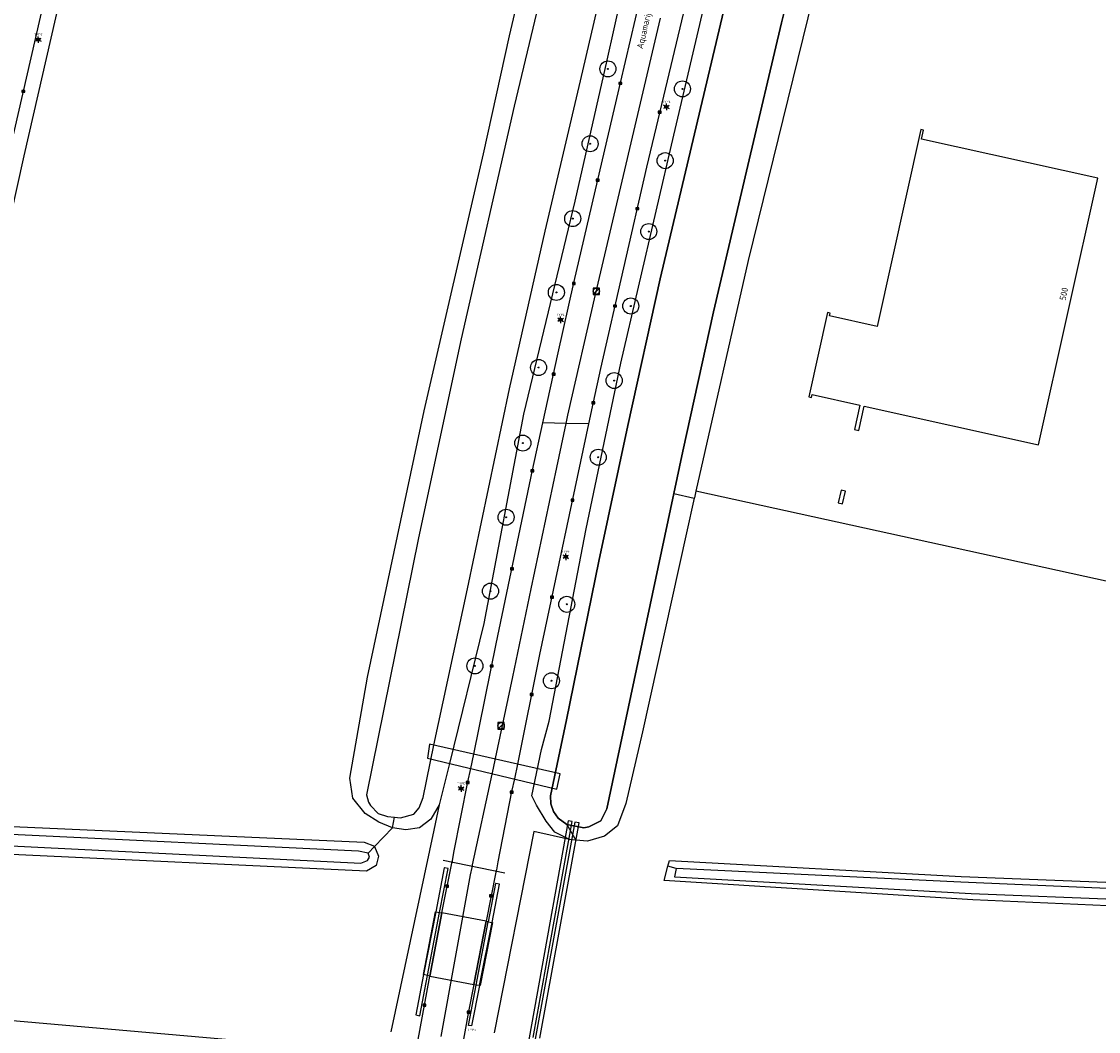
# Model space of a CAD drawing. Header units: metres. Extents: x 102000 to 105000, y 414600 to 420766.
# Tile 191 of 256: x 103033 to 103201, y 420025 to 420182. Entities that reach past the tile are written whole.
import ezdxf
from ezdxf.enums import TextEntityAlignment as Align

# ---------------------------------------------------------------- set-up
doc = ezdxf.new("R2010")
doc.units = ezdxf.units.M
doc.layers.get('0').update_dxf_attribs({"color": 8})
doc.styles.add('MtXpl_NLCS-ISO', font='NLCS-ISO.ttf')
doc.styles.add('NLCS-ISO', font='NLCS-ISO.ttf')

msp = doc.modelspace()

# ---------------------------------------------------------------- hatches: boundary and pattern name
at = {"ltscale": 0.1}
h = msp.add_hatch(color=256, dxfattribs=at)
edge = h.paths.add_edge_path()
edge.add_arc((103124, 420174.61), 0.075, 0, 360)
h = msp.add_hatch(color=256, dxfattribs=at)
edge = h.paths.add_edge_path()
edge.add_arc((103135.63, 420171.49), 0.075, 0, 360)
h = msp.add_hatch(color=256, dxfattribs=at)
edge = h.paths.add_edge_path()
edge.add_arc((103121.23, 420162.93), 0.075, 0, 360)
h = msp.add_hatch(color=256, dxfattribs=at)
edge = h.paths.add_edge_path()
edge.add_arc((103132.93, 420160.3), 0.075, 0, 360)
h = msp.add_hatch(color=256, dxfattribs=at)
edge = h.paths.add_edge_path()
edge.add_arc((103118.51, 420151.26), 0.075, 0, 360)
h = msp.add_hatch(color=256, dxfattribs=at)
edge = h.paths.add_edge_path()
edge.add_arc((103130.38, 420149.25), 0.075, 0, 360)
h = msp.add_hatch(color=256, dxfattribs=at)
edge = h.paths.add_edge_path()
edge.add_arc((103115.96, 420139.76), 0.075, 0, 360)
h = msp.add_hatch(color=256, dxfattribs=at)
edge = h.paths.add_edge_path()
edge.add_arc((103127.56, 420137.64), 0.075, 0, 360)
h = msp.add_hatch(color=256, dxfattribs=at)
edge = h.paths.add_edge_path()
edge.add_arc((103113.18, 420128.05), 0.075, 0, 360)
h = msp.add_hatch(color=256, dxfattribs=at)
edge = h.paths.add_edge_path()
edge.add_arc((103124.98, 420126.02), 0.075, 0, 360)
h = msp.add_hatch(color=256, dxfattribs=at)
edge = h.paths.add_edge_path()
edge.add_arc((103110.73, 420116.27), 0.075, 0, 360)
h = msp.add_hatch(color=256, dxfattribs=at)
edge = h.paths.add_edge_path()
edge.add_arc((103122.49, 420114.06), 0.075, 0, 360)
h = msp.add_hatch(color=256, dxfattribs=at)
edge = h.paths.add_edge_path()
edge.add_arc((103108.13, 420104.71), 0.075, 0, 360)
h = msp.add_hatch(color=256, dxfattribs=at)
edge = h.paths.add_edge_path()
edge.add_arc((103105.69, 420093.18), 0.075, 0, 360)
h = msp.add_hatch(color=256, dxfattribs=at)
edge = h.paths.add_edge_path()
edge.add_arc((103117.59, 420091.13), 0.075, 0, 360)
h = msp.add_hatch(color=256, dxfattribs=at)
edge = h.paths.add_edge_path()
edge.add_arc((103103.25, 420081.52), 0.075, 0, 360)
h = msp.add_hatch(color=256, dxfattribs=at)
edge = h.paths.add_edge_path()
edge.add_arc((103115.2, 420079.21), 0.075, 0, 360)

# ---------------------------------------------------------------- linework, layer by layer
for p, q in [((103134.26, 420164.28), (103143.41, 420203.27)), ((103156.25, 420202.75), (103151.05, 420181.77)), ((103151.05, 420181.77), (103156.25, 420202.75)), ((103108.64, 420179.75), (103113.73, 420201.23)), ((103119.71, 420172.72), (103125.26, 420196.64)), ((103119.71, 420172.72), (103125.26, 420196.64)), ((103115.65, 420195.08), (103109.4, 420168.79)), ((103115.65, 420195.08), (103109.4, 420168.79)), ((103128.32, 420196.12), (103123.81, 420175.97)), ((103125.94, 420172.45), (103130.74, 420192.68)), ((103137.96, 420166.44), (103143.81, 420190.97)), ((103143.81, 420190.97), (103137.96, 420166.44)), ((103157.25, 420191.05), (103145.87, 420144.74)), ((103032.94, 420161.06), (103038.87, 420186.81)), ((103036, 420185.14), (103029.38, 420156.17)), ((103136.06, 420184.48), (103132.08, 420167.97)), ((103122.04, 420139.42), (103132.21, 420182.52)), ((103151.05, 420181.77), (103145.8, 420159.57)), ((103145.8, 420159.57), (103151.05, 420181.77)), ((103104.6, 420161.34), (103108.64, 420179.75)), ((103034.93, 420179.27), (103035.39, 420179.27)), ((103034.93, 420179.07), (103035.39, 420179.07)), ((103123.81, 420175.97), (103118.82, 420153.96)), ((103032.59, 420170.96), (103033.04, 420171.26)), ((103033.04, 420170.96), (103032.59, 420171.26)), ((103033.04, 420171.26), (103032.59, 420171.26)), ((103032.59, 420171.26), (103032.59, 420170.96)), ((103033.04, 420170.96), (103033.04, 420171.26)), ((103114.24, 420149.33), (103119.71, 420172.72)), ((103114.24, 420149.33), (103119.71, 420172.72)), ((103123.14, 420160.45), (103125.94, 420172.45)), ((103125.72, 420172.2), (103126.17, 420172.5)), ((103126.17, 420172.2), (103125.72, 420172.5)), ((103126.17, 420172.5), (103125.72, 420172.5)), ((103125.72, 420172.5), (103125.72, 420172.2)), ((103125.72, 420172.2), (103126.17, 420172.2)), ((103126.17, 420172.2), (103126.17, 420172.5)), ((103032.59, 420170.96), (103033.04, 420170.96)), ((103109.4, 420168.79), (103101.13, 420132.51)), ((103109.4, 420168.79), (103101.13, 420132.51)), ((103132.08, 420167.97), (103130.04, 420159.28)), ((103131.86, 420167.72), (103132.31, 420168.02)), ((103132.31, 420167.72), (103131.86, 420168.02)), ((103132.31, 420168.02), (103131.86, 420168.02)), ((103131.86, 420168.02), (103131.86, 420167.72)), ((103132.31, 420167.72), (103132.31, 420168.02)), ((103132.89, 420168.79), (103133.35, 420168.79)), ((103132.89, 420168.59), (103133.35, 420168.59)), ((103131.86, 420167.72), (103132.31, 420167.72)), ((103132.17, 420141.89), (103137.96, 420166.44)), ((103137.96, 420166.44), (103132.17, 420141.89)), ((103172.79, 420165.15), (103165.99, 420134.46)), ((103173.22, 420165.06), (103172.79, 420165.15)), ((103172.91, 420163.64), (103173.22, 420165.06)), ((103126.03, 420128.74), (103134.26, 420164.28)), ((103200.39, 420157.55), (103172.91, 420163.64)), ((103095.35, 420121.32), (103104.6, 420161.34)), ((103027.23, 420135.26), (103032.94, 420161.06)), ((103118.7, 420141.25), (103123.14, 420160.45)), ((103145.8, 420159.57), (103140.45, 420136.72)), ((103140.45, 420136.72), (103145.8, 420159.57)), ((103130.04, 420159.28), (103122.87, 420127.89)), ((103122.18, 420157.09), (103122.63, 420157.39)), ((103122.63, 420157.09), (103122.18, 420157.39)), ((103122.63, 420157.39), (103122.18, 420157.39)), ((103122.18, 420157.39), (103122.18, 420157.09)), ((103122.18, 420157.09), (103122.63, 420157.09)), ((103122.63, 420157.09), (103122.63, 420157.39)), ((103191.18, 420115.99), (103200.39, 420157.55)), ((103118.82, 420153.96), (103110.82, 420120.79)), ((103128.35, 420152.67), (103128.8, 420152.97)), ((103128.8, 420152.67), (103128.35, 420152.97)), ((103128.8, 420152.97), (103128.35, 420152.97)), ((103128.35, 420152.97), (103128.35, 420152.67)), ((103128.8, 420152.67), (103128.8, 420152.97)), ((103128.35, 420152.67), (103128.8, 420152.67)), ((103108.66, 420124.73), (103114.24, 420149.33)), ((103108.66, 420124.73), (103114.24, 420149.33)), ((103145.87, 420144.74), (103137.73, 420108.79)), ((103116.24, 420130.33), (103118.7, 420141.25)), ((103118.47, 420141), (103118.92, 420141.3)), ((103118.92, 420141), (103118.47, 420141.3)), ((103118.92, 420141.3), (103118.47, 420141.3)), ((103118.47, 420141.3), (103118.47, 420141)), ((103118.47, 420141), (103118.92, 420141)), ((103118.92, 420141), (103118.92, 420141.3)), ((103127.13, 420119), (103132.17, 420141.89)), ((103132.17, 420141.89), (103127.13, 420119)), ((103117.74, 420120.6), (103122.04, 420139.42)), ((103122.68, 420140.44), (103121.68, 420140.44)), ((103121.68, 420140.44), (103121.68, 420139.44)), ((103121.68, 420139.44), (103122.68, 420139.44)), ((103121.83, 420139.59), (103122.54, 420140.29)), ((103122.68, 420139.44), (103122.68, 420140.44)), ((103124.88, 420137.49), (103125.33, 420137.79)), ((103125.33, 420137.49), (103124.88, 420137.79)), ((103125.33, 420137.79), (103124.88, 420137.79)), ((103124.88, 420137.79), (103124.88, 420137.49)), ((103125.33, 420137.49), (103125.33, 420137.79)), ((103124.88, 420137.49), (103125.33, 420137.49)), ((103140.45, 420136.72), (103135.67, 420115.03)), ((103135.67, 420115.03), (103140.45, 420136.72)), ((103158.26, 420136.63), (103155.34, 420123.48)), ((103158.67, 420136.54), (103158.26, 420136.63)), ((103158.57, 420136.1), (103158.67, 420136.54)), ((103165.99, 420134.46), (103158.57, 420136.1)), ((103116.38, 420135.59), (103116.84, 420135.59)), ((103116.38, 420135.39), (103116.84, 420135.39)), ((103101.13, 420132.51), (103094.48, 420101.48)), ((103101.13, 420132.51), (103094.48, 420101.48)), ((103113.85, 420119.43), (103116.24, 420130.33)), ((103120.63, 420102.88), (103126.03, 420128.74)), ((103122.87, 420127.89), (103121.71, 420122.64)), ((103115.31, 420126.88), (103115.76, 420127.18)), ((103115.76, 420126.88), (103115.31, 420127.18)), ((103115.76, 420127.18), (103115.31, 420127.18)), ((103115.31, 420127.18), (103115.31, 420126.88)), ((103115.31, 420126.88), (103115.76, 420126.88)), ((103115.76, 420126.88), (103115.76, 420127.18)), ((103102.1, 420093.53), (103108.66, 420124.73)), ((103102.1, 420093.53), (103108.66, 420124.73)), ((103121.71, 420122.64), (103121, 420119.26)), ((103121.49, 420122.39), (103121.94, 420122.68)), ((103121.94, 420122.39), (103121.49, 420122.68)), ((103121.94, 420122.68), (103121.49, 420122.68)), ((103121.49, 420122.68), (103121.49, 420122.39)), ((103121.94, 420122.39), (103121.94, 420122.68)), ((103155.34, 420123.48), (103155.77, 420123.39)), ((103155.77, 420123.39), (103155.87, 420123.82)), ((103155.87, 420123.82), (103163.28, 420122.18)), ((103086.48, 420079.76), (103095.35, 420121.32)), ((103110.82, 420120.79), (103104.64, 420088.14)), ((103121.49, 420122.39), (103121.94, 420122.39)), ((103163.28, 420122.18), (103162.44, 420118.36)), ((103163.13, 420118.21), (103163.97, 420122.02)), ((103163.97, 420122.02), (103191.18, 420115.99)), ((103112.23, 420112.04), (103113.85, 420119.43)), ((103121, 420119.26), (103113.35, 420083.33)), ((103117.48, 420119.34), (103113.85, 420119.43)), ((103116.03, 420112.44), (103117.48, 420119.34)), ((103117.48, 420119.34), (103117.74, 420120.6)), ((103121, 420119.26), (103117.48, 420119.34)), ((103122.6, 420097.88), (103127.13, 420119)), ((103127.13, 420119), (103122.6, 420097.88)), ((103162.44, 420118.36), (103163.13, 420118.21)), ((103135.67, 420115.03), (103134.27, 420108.41)), ((103134.27, 420108.41), (103135.67, 420115.03)), ((103112.02, 420093.54), (103116.03, 420112.44)), ((103106.57, 420084.96), (103112.23, 420112.04)), ((103112, 420111.79), (103112.45, 420112.09)), ((103112.45, 420111.79), (103112, 420112.09)), ((103112.45, 420112.09), (103112, 420112.09)), ((103112, 420112.09), (103112, 420111.79)), ((103112, 420111.79), (103112.45, 420111.79)), ((103112.45, 420111.79), (103112.45, 420112.09)), ((103118.25, 420107.23), (103118.7, 420107.53)), ((103118.7, 420107.23), (103118.25, 420107.53)), ((103118.7, 420107.53), (103118.25, 420107.53)), ((103118.25, 420107.53), (103118.25, 420107.23)), ((103118.7, 420107.23), (103118.7, 420107.53)), ((103134.27, 420108.41), (103130.97, 420092.78)), ((103130.97, 420092.78), (103134.27, 420108.41)), ((103134.27, 420108.41), (103137.48, 420107.67)), ((103137.48, 420107.67), (103136.24, 420102.25)), ((103137.49, 420107.72), (103137.48, 420107.67)), ((103137.73, 420108.79), (103137.49, 420107.72)), ((103205.24, 420093.97), (103137.73, 420108.79)), ((103160.36, 420108.94), (103159.92, 420106.97)), ((103161.04, 420108.79), (103160.36, 420108.94)), ((103160.6, 420106.82), (103161.04, 420108.79)), ((103118.25, 420107.23), (103118.7, 420107.23)), ((103159.92, 420106.97), (103160.6, 420106.82)), ((103114.82, 420072.9), (103120.63, 420102.88)), ((103094.48, 420101.48), (103086.35, 420061.45)), ((103094.48, 420101.48), (103086.35, 420061.45)), ((103136.24, 420102.25), (103129.4, 420071.23)), ((103117.21, 420098.64), (103117.68, 420098.64)), ((103117.21, 420098.44), (103117.68, 420098.44)), ((103117.53, 420073.1), (103122.6, 420097.88)), ((103122.6, 420097.88), (103117.53, 420073.1)), ((103108.81, 420096.53), (103109.26, 420096.83)), ((103109.26, 420096.53), (103108.81, 420096.83)), ((103109.26, 420096.83), (103108.81, 420096.83)), ((103108.81, 420096.83), (103108.81, 420096.53)), ((103108.81, 420096.53), (103109.26, 420096.53)), ((103109.26, 420096.53), (103109.26, 420096.83)), ((103096.87, 420069.16), (103102.1, 420093.53)), ((103096.87, 420069.16), (103102.1, 420093.53)), ((103109.15, 420079.85), (103112.02, 420093.54)), ((103115.04, 420092.08), (103115.49, 420092.38)), ((103115.49, 420092.08), (103115.04, 420092.38)), ((103115.49, 420092.38), (103115.04, 420092.38)), ((103115.04, 420092.38), (103115.04, 420092.08)), ((103115.49, 420092.08), (103115.49, 420092.38)), ((103130.97, 420092.78), (103123.83, 420059.25)), ((103123.83, 420059.25), (103130.97, 420092.78)), ((103115.04, 420092.08), (103115.49, 420092.08)), ((103104.64, 420088.14), (103099.29, 420066.33)), ((103103.09, 420067.75), (103106.57, 420084.96)), ((103113.35, 420083.33), (103109.91, 420066.21)), ((103105.65, 420081.36), (103106.1, 420081.66)), ((103106.1, 420081.36), (103105.65, 420081.66)), ((103106.1, 420081.66), (103105.65, 420081.66)), ((103105.65, 420081.66), (103105.65, 420081.36)), ((103105.65, 420081.36), (103106.1, 420081.36)), ((103106.1, 420081.36), (103106.1, 420081.66)), ((103083.76, 420064.04), (103086.48, 420079.76)), ((103106.47, 420067.09), (103109.15, 420079.85)), ((103111.89, 420076.92), (103112.34, 420077.22)), ((103112.34, 420076.92), (103111.89, 420077.22)), ((103112.34, 420077.22), (103111.89, 420077.22)), ((103111.89, 420077.22), (103111.89, 420076.92)), ((103112.34, 420076.92), (103112.34, 420077.22)), ((103111.89, 420076.92), (103112.34, 420076.92)), ((103107.84, 420072.69), (103106.84, 420072.69)), ((103106.84, 420072.69), (103106.84, 420071.69)), ((103106.99, 420071.84), (103107.7, 420072.55)), ((103107.84, 420071.69), (103107.84, 420072.69)), ((103113.62, 420068.49), (103114.82, 420072.9)), ((103115.04, 420061.26), (103117.53, 420073.1)), ((103117.53, 420073.1), (103115.04, 420061.26)), ((103106.84, 420071.69), (103107.84, 420071.69)), ((103129.4, 420071.23), (103126.79, 420060.06)), ((103095.17, 420061.01), (103096.87, 420069.16)), ((103095.17, 420061.01), (103096.87, 420069.16)), ((103096.16, 420069.32), (103095.84, 420067.15)), ((103109.91, 420066.21), (103096.16, 420069.32)), ((103095.84, 420067.15), (103116.05, 420062.33)), ((103102.64, 420065.53), (103103.09, 420067.75)), ((103106.15, 420065.57), (103106.47, 420067.09)), ((103112.16, 420061.29), (103113.62, 420068.49)), ((103099.29, 420066.33), (103097.7, 420059.86)), ((103102.13, 420063.47), (103102.64, 420065.53)), ((103105.95, 420064.64), (103106.15, 420065.57)), ((103109.91, 420066.21), (103109.45, 420063.91)), ((103116.56, 420064.71), (103109.91, 420066.21)), ((103084.23, 420060.93), (103083.76, 420064.04)), ((103102.9, 420050.5), (103105.95, 420064.64)), ((103109.45, 420063.91), (103108.99, 420061.96)), ((103116.05, 420062.33), (103116.56, 420064.71)), ((103099.99, 420052.44), (103102.13, 420063.47)), ((103100.88, 420062.5), (103101.34, 420062.5)), ((103100.88, 420062.3), (103101.34, 420062.3)), ((103101.9, 420063.22), (103102.35, 420063.52)), ((103102.35, 420063.22), (103101.9, 420063.52)), ((103102.35, 420063.52), (103101.9, 420063.52)), ((103101.9, 420063.52), (103101.9, 420063.22)), ((103101.9, 420063.22), (103102.35, 420063.22)), ((103102.35, 420063.22), (103102.35, 420063.52)), ((103108.76, 420061.71), (103109.21, 420062.01)), ((103109.21, 420061.71), (103108.76, 420062.01)), ((103109.21, 420062.01), (103108.76, 420062.01)), ((103108.76, 420062.01), (103108.76, 420061.71)), ((103109.21, 420061.71), (103109.21, 420062.01)), ((103086.16, 420058.5), (103084.23, 420060.93)), ((103086.35, 420061.45), (103086.67, 420060.26)), ((103086.35, 420061.45), (103086.67, 420060.26)), ((103094.54, 420059.42), (103095.17, 420061.01)), ((103094.54, 420059.42), (103095.17, 420061.01)), ((103108.99, 420061.96), (103106.84, 420050.96)), ((103108.76, 420061.71), (103109.21, 420061.71)), ((103112.85, 420059.84), (103112.16, 420061.29)), ((103115.1, 420060), (103115.04, 420061.26)), ((103115.04, 420061.26), (103115.1, 420060)), ((103086.67, 420060.26), (103086.98, 420059.76)), ((103086.67, 420060.26), (103086.98, 420059.76)), ((103086.98, 420059.76), (103088.15, 420058.52)), ((103086.98, 420059.76), (103088.15, 420058.52)), ((103093.72, 420058.41), (103094.54, 420059.42)), ((103093.72, 420058.41), (103094.54, 420059.42)), ((103097.7, 420059.86), (103096.37, 420057.62)), ((103097.7, 420059.86), (103096.86, 420055.91)), ((103114.37, 420057.3), (103112.85, 420059.84)), ((103115.51, 420058.84), (103115.1, 420060)), ((103115.1, 420060), (103115.51, 420058.84)), ((103116.22, 420057.77), (103115.51, 420058.84)), ((103115.51, 420058.84), (103116.22, 420057.77)), ((103123.83, 420059.25), (103122.9, 420057.37)), ((103122.9, 420057.37), (103123.83, 420059.25)), ((103126.79, 420060.06), (103125.49, 420056.6)), ((103011.97, 420057.36), (103085.96, 420054.05)), ((103088.29, 420057.19), (103086.16, 420058.5)), ((103088.15, 420058.52), (103089.6, 420058.04)), ((103088.15, 420058.52), (103089.6, 420058.04)), ((103090.4, 420056.3), (103088.29, 420057.19)), ((103089.6, 420058.04), (103090.7, 420057.94)), ((103089.6, 420058.04), (103090.7, 420057.94)), ((103090.4, 420056.3), (103090.7, 420057.94)), ((103090.7, 420057.94), (103091.67, 420057.85)), ((103090.7, 420057.94), (103091.67, 420057.85)), ((103091.67, 420057.85), (103093.72, 420058.41)), ((103091.67, 420057.85), (103093.72, 420058.41)), ((103096.37, 420057.62), (103094.63, 420056.28)), ((103117.78, 420057.39), (103111.23, 420020.94)), ((103118.83, 420057.16), (103112.18, 420020.77)), ((103112.32, 420023.6), (103118.45, 420057.28)), ((103113.37, 420023.49), (103119.51, 420057.06)), ((103115.73, 420055.63), (103114.37, 420057.3)), ((103117.61, 420056.78), (103116.22, 420057.77)), ((103116.22, 420057.77), (103117.61, 420056.78)), ((103118.45, 420057.28), (103117.78, 420057.39)), ((103119.51, 420057.06), (103118.83, 420057.16)), ((103122.9, 420057.37), (103121.05, 420056.46)), ((103121.05, 420056.46), (103122.9, 420057.37)), ((103085.1, 420052.64), (103012.22, 420056.13)), ((103087.61, 420053.38), (103090.4, 420056.3)), ((103096.86, 420055.91), (103090.17, 420024.5)), ((103092.49, 420055.96), (103090.4, 420056.3)), ((103094.63, 420056.28), (103092.49, 420055.96)), ((103112.44, 420055.73), (103106.28, 420024.32)), ((103118, 420054.46), (103112.44, 420055.73)), ((103118, 420054.46), (103115.73, 420055.63)), ((103117.61, 420056.78), (103119.02, 420054.38)), ((103120.23, 420056.28), (103117.61, 420056.78)), ((103117.61, 420056.78), (103120.23, 420056.28)), ((103121.05, 420056.46), (103120.23, 420056.28)), ((103120.23, 420056.28), (103121.05, 420056.46)), ((103125.49, 420056.6), (103123.47, 420054.99)), ((103000, 420055), (103085.46, 420050.79)), ((103085.96, 420054.05), (103087.6, 420053.41)), ((103119.02, 420054.38), (103118, 420054.46)), ((103120.81, 420054.23), (103119.02, 420054.38)), ((103123.47, 420054.99), (103120.81, 420054.23)), ((103086.36, 420049.55), (103000, 420053.58)), ((103086.59, 420052.31), (103085.1, 420052.64)), ((103086.59, 420052.31), (103087.61, 420053.38)), ((103086.82, 420051.7), (103086.59, 420052.31)), ((103087.6, 420053.41), (103087.61, 420053.38)), ((103087.61, 420053.38), (103088.22, 420051.88)), ((103099.74, 420051.14), (103099.99, 420052.44)), ((103085.46, 420050.79), (103086.52, 420051.19)), ((103087.84, 420050.42), (103086.36, 420049.55)), ((103086.52, 420051.19), (103086.82, 420051.7)), ((103088.22, 420051.88), (103087.84, 420050.42)), ((103098.1, 420043.05), (103099.66, 420050.76)), ((103098.31, 420051.22), (103107.94, 420049.28)), ((103099.66, 420050.76), (103099.74, 420051.14)), ((103102.82, 420050.12), (103102.9, 420050.5)), ((103106.84, 420050.96), (103106.6, 420049.74)), ((103132.76, 420048.05), (103133.36, 420050.29)), ((103133.36, 420050.29), (103133.6, 420051.19)), ((103134.65, 420049.92), (103133.36, 420050.29)), ((103133.6, 420051.19), (103179.11, 420048.71)), ((103098.48, 420050.03), (103097.16, 420043.2)), ((103097.75, 420043.1), (103099.07, 420049.96)), ((103097.99, 420023.75), (103102.57, 420048.96)), ((103098.49, 420050.07), (103098.48, 420050.03)), ((103099.07, 420049.96), (103098.49, 420050.07)), ((103102.57, 420048.96), (103102.82, 420050.12)), ((103106.53, 420049.37), (103105, 420041.73)), ((103106.6, 420049.74), (103106.53, 420049.37)), ((103134.65, 420049.92), (103134.41, 420048.62)), ((103134.41, 420048.62), (103180.65, 420046.04)), ((103179.06, 420047.8), (103134.65, 420049.92)), ((103179.11, 420048.71), (103212.44, 420047.37)), ((103098.71, 420047.04), (103099.16, 420047.34)), ((103099.16, 420047.04), (103098.71, 420047.34)), ((103099.16, 420047.34), (103098.71, 420047.34)), ((103098.71, 420047.34), (103098.71, 420047.04)), ((103098.71, 420047.04), (103099.16, 420047.04)), ((103099.16, 420047.04), (103099.16, 420047.34)), ((103106.49, 420047.62), (103105.35, 420041.65)), ((103105.93, 420041.52), (103107.11, 420047.51)), ((103106.5, 420047.62), (103106.49, 420047.62)), ((103107.11, 420047.51), (103106.5, 420047.62)), ((103180.94, 420045.05), (103132.76, 420048.05)), ((103211.69, 420046.43), (103179.06, 420047.8)), ((103105.53, 420045.52), (103105.98, 420045.82)), ((103105.98, 420045.52), (103105.53, 420045.82)), ((103105.98, 420045.82), (103105.53, 420045.82)), ((103105.53, 420045.82), (103105.53, 420045.52)), ((103105.53, 420045.52), (103105.98, 420045.52)), ((103105.98, 420045.52), (103105.98, 420045.82)), ((103180.65, 420046.04), (103211.13, 420044.81)), ((103210.17, 420043.78), (103180.94, 420045.05)), ((103095.22, 420033.41), (103097.09, 420043.21)), ((103097.16, 420043.2), (103095.26, 420033.4)), ((103095.86, 420033.26), (103097.75, 420043.1)), ((103096.25, 420033.16), (103098.1, 420043.05)), ((103098.1, 420043.05), (103096.25, 420033.16)), ((103097.09, 420043.21), (103097.16, 420043.2)), ((103097.16, 420043.2), (103097.75, 420043.1)), ((103097.75, 420043.1), (103098.1, 420043.05)), ((103105, 420041.73), (103098.1, 420043.05)), ((103105, 420041.73), (103103.1, 420031.85)), ((103103.1, 420031.85), (103105, 420041.73)), ((103103.45, 420031.77), (103105.35, 420041.65)), ((103103.99, 420031.71), (103105.93, 420041.52)), ((103106.02, 420041.5), (103104.1, 420031.69)), ((103105, 420041.73), (103105.35, 420041.65)), ((103105.35, 420041.65), (103105.93, 420041.52)), ((103105.93, 420041.52), (103106.02, 420041.5)), ((103092.52, 420013.34), (103096.25, 420033.16)), ((103095.26, 420033.4), (103094.05, 420027.13)), ((103094.65, 420026.98), (103095.86, 420033.26)), ((103095.26, 420033.4), (103095.22, 420033.41)), ((103095.86, 420033.26), (103095.26, 420033.4)), ((103096.25, 420033.16), (103095.86, 420033.26)), ((103096.25, 420033.16), (103103.1, 420031.85)), ((103102.25, 420025.49), (103103.45, 420031.77)), ((103103.1, 420031.85), (103102.28, 420027.64)), ((103103.21, 420031.83), (103103.1, 420031.85)), ((103103.45, 420031.77), (103103.21, 420031.83)), ((103103.99, 420031.71), (103103.45, 420031.77)), ((103103.99, 420031.71), (103102.75, 420025.4)), ((103104.1, 420031.69), (103103.99, 420031.71)), ((103000, 420028.98), (103081.58, 420021.83)), ((103095.17, 420028.49), (103095.62, 420028.79)), ((103095.62, 420028.49), (103095.17, 420028.79)), ((103095.62, 420028.79), (103095.17, 420028.79)), ((103095.17, 420028.79), (103095.17, 420028.49)), ((103095.17, 420028.49), (103095.62, 420028.49)), ((103095.62, 420028.49), (103095.62, 420028.79)), ((103094.05, 420027.13), (103094.65, 420026.98)), ((103102.28, 420027.64), (103099.46, 420012.4)), ((103102.06, 420027.39), (103102.51, 420027.69)), ((103102.51, 420027.39), (103102.06, 420027.69)), ((103102.51, 420027.69), (103102.06, 420027.69)), ((103102.06, 420027.69), (103102.06, 420027.39)), ((103102.06, 420027.39), (103102.51, 420027.39)), ((103102.51, 420027.39), (103102.51, 420027.69)), ((103102.75, 420025.4), (103102.25, 420025.49))]:
    msp.add_line(p, q)
for p, q in [((103035.16, 420179.42), (103035.16, 420179.67)), ((103034.94, 420179.29), (103034.72, 420179.42)), ((103034.94, 420179.04), (103034.72, 420178.91)), ((103035.16, 420178.91), (103035.16, 420178.66)), ((103035.38, 420179.29), (103035.6, 420179.42)), ((103035.38, 420179.04), (103035.6, 420178.91)), ((103132.9, 420168.82), (103132.68, 420168.94)), ((103132.9, 420168.56), (103132.68, 420168.44)), ((103133.12, 420168.94), (103133.12, 420169.2)), ((103133.12, 420168.44), (103133.12, 420168.18)), ((103133.34, 420168.82), (103133.56, 420168.94)), ((103133.34, 420168.56), (103133.56, 420168.44)), ((103116.61, 420135.74), (103116.61, 420135.99)), ((103116.39, 420135.61), (103116.17, 420135.74)), ((103116.39, 420135.36), (103116.17, 420135.23)), ((103116.61, 420135.23), (103116.61, 420134.98)), ((103116.83, 420135.61), (103117.05, 420135.74)), ((103116.83, 420135.36), (103117.05, 420135.23)), ((103117.44, 420098.79), (103117.44, 420099.05)), ((103117.22, 420098.67), (103117.01, 420098.79)), ((103117.22, 420098.41), (103117.01, 420098.29)), ((103117.44, 420098.29), (103117.44, 420098.03)), ((103117.66, 420098.67), (103117.88, 420098.79)), ((103117.66, 420098.41), (103117.88, 420098.29)), ((103100.89, 420062.53), (103100.67, 420062.65)), ((103100.89, 420062.27), (103100.67, 420062.15)), ((103101.11, 420062.65), (103101.11, 420062.91)), ((103101.11, 420062.15), (103101.11, 420061.89)), ((103101.33, 420062.53), (103101.55, 420062.65)), ((103101.33, 420062.27), (103101.55, 420062.15))]:
    msp.add_line(p, q, dxfattribs=at)
for centre, radius in [((103035.16, 420179.17), 0.253), ((103124, 420174.61), 0.075), ((103135.63, 420171.49), 0.075), ((103133.12, 420168.69), 0.253), ((103121.23, 420162.93), 0.075), ((103132.93, 420160.3), 0.075), ((103118.51, 420151.26), 0.075), ((103130.38, 420149.25), 0.075), ((103115.96, 420139.76), 0.075), ((103127.56, 420137.64), 0.075), ((103116.61, 420135.49), 0.253), ((103113.18, 420128.05), 0.075), ((103124.98, 420126.02), 0.075), ((103110.73, 420116.27), 0.075), ((103122.49, 420114.06), 0.075), ((103108.13, 420104.71), 0.075), ((103117.44, 420098.54), 0.253), ((103105.69, 420093.18), 0.075), ((103117.59, 420091.13), 0.075), ((103103.25, 420081.52), 0.075), ((103115.2, 420079.21), 0.075), ((103101.11, 420062.4), 0.253)]:
    msp.add_circle(centre, radius, dxfattribs=at)
for centre, radius in [((103124, 420174.61), 1.25), ((103124, 420174.61), 0.0225), ((103135.63, 420171.49), 1.25), ((103135.63, 420171.49), 0.0225), ((103121.23, 420162.93), 1.25), ((103121.23, 420162.93), 0.0225), ((103132.93, 420160.3), 1.25), ((103132.93, 420160.3), 0.0225), ((103118.51, 420151.26), 1.25), ((103118.51, 420151.26), 0.0225), ((103130.38, 420149.25), 1.25), ((103130.38, 420149.25), 0.0225), ((103115.96, 420139.76), 1.25), ((103115.96, 420139.76), 0.0225), ((103122.19, 420139.94), 0.5), ((103127.56, 420137.64), 1.25), ((103127.56, 420137.64), 0.0225), ((103113.18, 420128.05), 1.25), ((103113.18, 420128.05), 0.0225), ((103124.98, 420126.02), 1.25), ((103124.98, 420126.02), 0.0225), ((103110.73, 420116.27), 1.25), ((103110.73, 420116.27), 0.0225), ((103122.49, 420114.06), 1.25), ((103122.49, 420114.06), 0.0225), ((103108.13, 420104.71), 1.25), ((103108.13, 420104.71), 0.0225), ((103105.69, 420093.18), 1.25), ((103105.69, 420093.18), 0.0225), ((103117.59, 420091.13), 1.25), ((103117.59, 420091.13), 0.0225), ((103103.25, 420081.52), 1.25), ((103103.25, 420081.52), 0.0225), ((103115.2, 420079.21), 1.25), ((103115.2, 420079.21), 0.0225), ((103107.34, 420072.19), 0.5)]:
    msp.add_circle(centre, radius)

# ---------------------------------------------------------------- texts
at = {"style": 'MtXpl_NLCS-ISO'}
for s, rotation, p in [('Aquamarijnweg', 76.7136, (103129.43, 420177.66)), ('500', 77.5212, (103195.39, 420138.44))]:
    msp.add_text(s, height=1, rotation=rotation, dxfattribs=at).set_placement(p)
at = {"style": 'NLCS-ISO'}
for p in [(103035.16, 420179.67), (103133.12, 420169.2), (103116.61, 420135.99), (103117.44, 420099.05), (103101.11, 420062.91), (103102.8, 420024.52)]:
    msp.add_attdef('TYPE', text='', height=0.36, dxfattribs=at).set_placement(p, align=Align.BOTTOM_CENTER)

doc.saveas('drawing.dxf')
